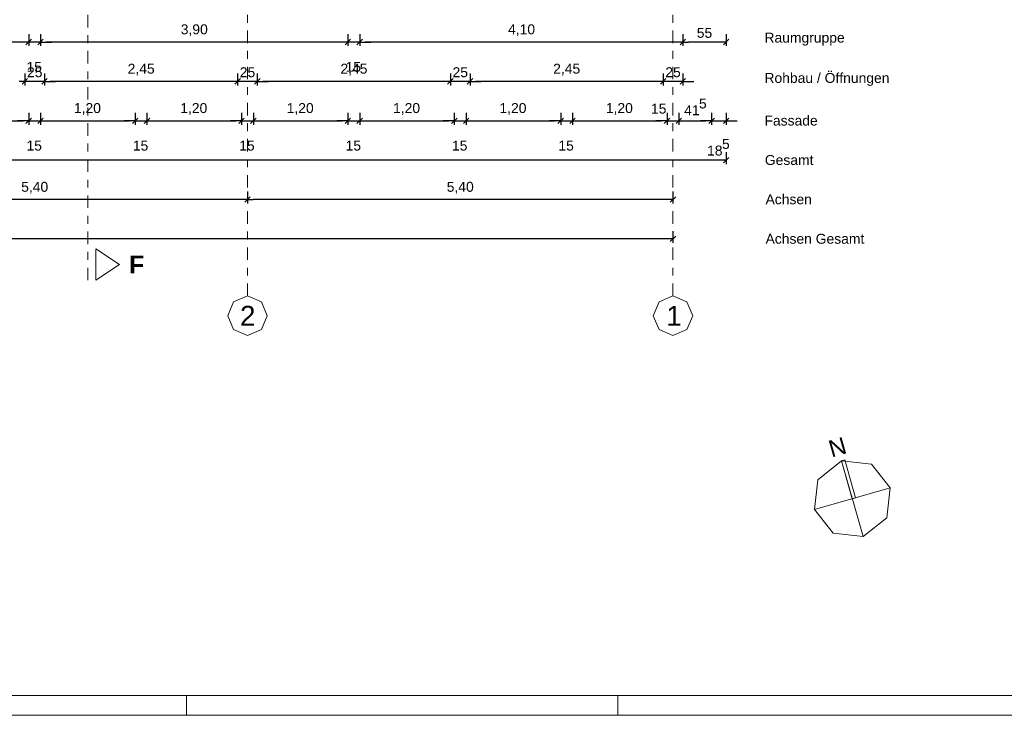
# Model space of a CAD drawing. Header units: metres. Extents: x -45.2 to 14.3, y -31.8 to 10.2.
# Tile 92 of 152: x -8.3 to 4.2, y -31.8 to -23. Entities that reach past the tile are written whole.
import ezdxf

# ---------------------------------------------------------------- set-up
doc = ezdxf.new("R2010")
doc.units = ezdxf.units.M
doc.header["$LTSCALE"] = 0.05
doc.linetypes.add('Achsen 01', pattern=[5.291531, 3.175, -1.058062, 0.352704, -0.705764])
doc.layers.get('0').update_dxf_attribs({"lineweight": 25})
doc.layers.add('AV1-Achsen', color=1, linetype='Achsen 01', lineweight=18, true_color=0xff0000)
doc.layers.add('Beschriftung', color=7, linetype='Continuous', lineweight=9, true_color=0x555555)
for name, color, linetype, lineweight in [('AV1-Planrahmen', 7, 'Continuous', 9), ('AV1-Schnitt Achsen', 7, 'Achsen 01', 18), ('Bemaßung-Bemaßung', 7, 'Continuous', 9), ('Keine', 7, 'Continuous', 9)]:
    doc.layers.add(name, color=color, linetype=linetype, lineweight=lineweight)
doc.styles.add('Arial', font='arial.ttf')
doc.styles.add('Arial (bold)', font='arialbd.ttf')

# ---------------------------------------------------------------- blocks, each defined once
blk = doc.blocks.new('Group')
at = {"layer": 'AV1-Planrahmen', "color": 7}
for p, q in [((0.1855, -0.4205), (0.1855, -0.4155)), ((0.295, -0.4205), (0.295, -0.4155))]:
    blk.add_line(p, q, dxfattribs=at)
at = {"layer": 'AV1-Planrahmen', "color": 7, "flags": 128}
for points in [[(-0.5945, -0.4205), (-0.5945, 0.4205), (0.5945, 0.4205), (0.5945, -0.4205)], [(-0.5695, -0.4155), (-0.5695, 0.4155), (0.4045, 0.4155), (0.4045, -0.4155)]]:
    blk.add_lwpolyline(points, close=True, dxfattribs=at)
blk = doc.blocks.new('Group-1080')
at = {"layer": 'Keine', "color": 7, "linetype": 'Continuous', "lineweight": 9, "transparency": 33554687}
for p, q in [((0.35174, -0.35589), (0.35726, -0.37511)), ((0.34489, -0.36826), (0.36411, -0.36274))]:
    blk.add_line(p, q, dxfattribs=at)
at = {"layer": 'Keine', "color": 7, "linetype": 'Continuous', "lineweight": 9, "transparency": 33554687, "flags": 128}
for points in [[(0.34965, -0.37425), (0.34489, -0.36826), (0.34575, -0.36065), (0.35174, -0.35589), (0.35935, -0.35675), (0.36411, -0.36274), (0.36325, -0.37035), (0.35726, -0.37511)], [(0.35174, -0.35589), (0.35261, -0.35564), (0.35536, -0.36525), (0.3545, -0.3655)]]:
    blk.add_lwpolyline(points, close=True, dxfattribs=at)
at = {"layer": 'Keine', "color": 7, "transparency": 33554687, "insert": (0.35015, -0.35032), "char_height": 0.00429, "width": 0.0102, "attachment_point": 2, "rotation": 16.0385, "line_spacing_factor": 0.969122, "style": 'Arial'}
blk.add_mtext('N', dxfattribs=at)

msp = doc.modelspace()

# ---------------------------------------------------------------- linework, layer by layer
at = {"color": 0, "linetype": 'Continuous', "lineweight": 15}
for p, q in [((-8.14, -23.24), (-8.21, -23.31)), ((-8.14, -23.24), (-8.21, -23.31)), ((-8.06, -23.31), (-7.99, -23.24)), ((-8.06, -23.31), (-7.99, -23.24)), ((-4.09, -23.24), (-4.16, -23.31)), ((-4.09, -23.24), (-4.16, -23.31)), ((-4.01, -23.31), (-3.94, -23.24)), ((-4.01, -23.31), (-3.94, -23.24)), ((0.16, -23.24), (0.09, -23.31)), ((0.09, -23.31), (0.16, -23.24)), ((0.71, -23.24), (0.64, -23.31)), ((-8.19, -23.74), (-8.26, -23.81)), ((-8.19, -23.74), (-8.26, -23.81)), ((-8.01, -23.81), (-7.94, -23.74)), ((-8.01, -23.81), (-7.94, -23.74)), ((-5.49, -23.74), (-5.56, -23.81)), ((-5.49, -23.74), (-5.56, -23.81)), ((-5.31, -23.81), (-5.24, -23.74)), ((-5.31, -23.81), (-5.24, -23.74)), ((-2.79, -23.74), (-2.86, -23.81)), ((-2.79, -23.74), (-2.86, -23.81)), ((-2.61, -23.81), (-2.54, -23.74)), ((-2.61, -23.81), (-2.54, -23.74)), ((-0.09, -23.74), (-0.16, -23.81)), ((-0.09, -23.74), (-0.16, -23.81)), ((0.09, -23.81), (0.16, -23.74)), ((-8.14, -24.24), (-8.21, -24.31)), ((-8.14, -24.24), (-8.21, -24.31)), ((-8.06, -24.31), (-7.99, -24.24)), ((-8.06, -24.31), (-7.99, -24.24)), ((-6.79, -24.24), (-6.86, -24.31)), ((-6.79, -24.24), (-6.86, -24.31)), ((-6.71, -24.31), (-6.64, -24.24)), ((-6.71, -24.31), (-6.64, -24.24)), ((-5.44, -24.24), (-5.51, -24.31)), ((-5.44, -24.24), (-5.51, -24.31)), ((-5.36, -24.31), (-5.29, -24.24)), ((-5.36, -24.31), (-5.29, -24.24)), ((-4.09, -24.24), (-4.16, -24.31)), ((-4.09, -24.24), (-4.16, -24.31)), ((-4.01, -24.31), (-3.94, -24.24)), ((-4.01, -24.31), (-3.94, -24.24)), ((-2.74, -24.24), (-2.81, -24.31)), ((-2.74, -24.24), (-2.81, -24.31)), ((-2.66, -24.31), (-2.59, -24.24)), ((-2.66, -24.31), (-2.59, -24.24)), ((-1.39, -24.24), (-1.46, -24.31)), ((-1.39, -24.24), (-1.46, -24.31)), ((-1.31, -24.31), (-1.24, -24.24)), ((-1.31, -24.31), (-1.24, -24.24)), ((-0.04, -24.24), (-0.11, -24.31)), ((-0.04, -24.24), (-0.11, -24.31)), ((0.04, -24.31), (0.11, -24.24)), ((0.04, -24.31), (0.11, -24.24)), ((0.525, -24.24), (0.455, -24.31)), ((0.525, -24.24), (0.455, -24.31)), ((0.64, -24.31), (0.71, -24.24)), ((0.71, -24.74), (0.64, -24.81)), ((-5.365, -25.24), (-5.435, -25.31)), ((-5.435, -25.31), (-5.365, -25.24)), ((0.035, -25.24), (-0.035, -25.31)), ((0.035, -25.74), (-0.035, -25.81))]:
    msp.add_line(p, q, dxfattribs=at)
at = {"color": 0, "linetype": 'ByBlock', "lineweight": -2}
for p, q in [((-8.175, -23.275), (-8.246, -23.275)), ((-8.175, -23.275), (-8.246, -23.275)), ((-8.025, -23.275), (-7.954, -23.275)), ((-8.025, -23.275), (-7.954, -23.275)), ((-4.125, -23.275), (-4.196, -23.275)), ((-4.125, -23.275), (-4.196, -23.275)), ((-3.975, -23.275), (-3.904, -23.275)), ((-3.975, -23.275), (-3.904, -23.275)), ((0.125, -23.275), (0.054, -23.275)), ((0.125, -23.275), (0.196, -23.275)), ((0.675, -23.275), (0.604, -23.275)), ((-8.225, -23.775), (-8.296, -23.775)), ((-8.225, -23.775), (-8.296, -23.775)), ((-7.975, -23.775), (-7.904, -23.775)), ((-7.975, -23.775), (-7.904, -23.775)), ((-5.525, -23.775), (-5.596, -23.775)), ((-5.525, -23.775), (-5.596, -23.775)), ((-5.275, -23.775), (-5.204, -23.775)), ((-5.275, -23.775), (-5.204, -23.775)), ((-2.825, -23.775), (-2.896, -23.775)), ((-2.825, -23.775), (-2.896, -23.775)), ((-2.575, -23.775), (-2.504, -23.775)), ((-2.575, -23.775), (-2.504, -23.775)), ((-0.125, -23.775), (-0.196, -23.775)), ((-0.125, -23.775), (-0.196, -23.775)), ((0.125, -23.775), (0.196, -23.775)), ((-8.175, -24.275), (-8.246, -24.275)), ((-8.175, -24.275), (-8.246, -24.275)), ((-8.025, -24.275), (-7.954, -24.275)), ((-8.025, -24.275), (-7.954, -24.275)), ((-6.825, -24.275), (-6.896, -24.275)), ((-6.825, -24.275), (-6.896, -24.275)), ((-6.675, -24.275), (-6.604, -24.275)), ((-6.675, -24.275), (-6.604, -24.275)), ((-5.475, -24.275), (-5.546, -24.275)), ((-5.475, -24.275), (-5.546, -24.275)), ((-5.325, -24.275), (-5.254, -24.275)), ((-5.325, -24.275), (-5.254, -24.275)), ((-4.125, -24.275), (-4.196, -24.275)), ((-4.125, -24.275), (-4.196, -24.275)), ((-3.975, -24.275), (-3.904, -24.275)), ((-3.975, -24.275), (-3.904, -24.275)), ((-2.775, -24.275), (-2.846, -24.275)), ((-2.775, -24.275), (-2.846, -24.275)), ((-2.625, -24.275), (-2.554, -24.275)), ((-2.625, -24.275), (-2.554, -24.275)), ((-1.425, -24.275), (-1.496, -24.275)), ((-1.425, -24.275), (-1.496, -24.275)), ((-1.275, -24.275), (-1.204, -24.275)), ((-1.275, -24.275), (-1.204, -24.275)), ((-0.075, -24.275), (-0.146, -24.275)), ((-0.075, -24.275), (-0.146, -24.275)), ((0.075, -24.275), (0.146, -24.275)), ((0.075, -24.275), (0.146, -24.275)), ((0.49, -24.275), (0.419, -24.275)), ((0.49, -24.275), (0.419, -24.275)), ((0.675, -24.275), (0.746, -24.275)), ((0.675, -24.775), (0.604, -24.775)), ((-5.4, -25.275), (-5.471, -25.275)), ((-5.4, -25.275), (-5.329, -25.275)), ((0, -25.275), (-0.071, -25.275)), ((0, -25.775), (-0.071, -25.775))]:
    msp.add_line(p, q, dxfattribs=at)
at = {"layer": 'AV1-Achsen'}
for p, q in [((-5.4, -26.5), (-5.4, 4.9)), ((0, -26.5), (0, 4.9))]:
    msp.add_line(p, q, dxfattribs=at)
at = {"layer": 'AV1-Achsen', "linetype": 'Continuous'}
for points in [[(-5.4, -26.5), (-5.223, -26.573), (-5.15, -26.75), (-5.223, -26.927), (-5.4, -27), (-5.577, -26.927), (-5.65, -26.75), (-5.577, -26.573)], [(0, -26.5), (0.177, -26.573), (0.25, -26.75), (0.177, -26.927), (0, -27), (-0.177, -26.927), (-0.25, -26.75), (-0.177, -26.573)]]:
    msp.add_lwpolyline(points, close=True, dxfattribs=at)
at = {"layer": 'AV1-Schnitt Achsen'}
msp.add_line((-7.425, -26.3), (-7.425, 4.7), dxfattribs=at)
at = {"layer": 'AV1-Schnitt Achsen', "linetype": 'Continuous'}
msp.add_lwpolyline([(-7.325, -25.9), (-7.325, -26.3), (-7.025, -26.1)], close=True, dxfattribs=at)
at = {"layer": 'Bemaßung-Bemaßung', "color": 0, "linetype": 'Continuous', "lineweight": -2}
for p, q in [((-8.175, -23.175), (-8.175, -23.325)), ((-8.175, -23.175), (-8.175, -23.325)), ((-8.025, -23.175), (-8.025, -23.325)), ((-8.025, -23.175), (-8.025, -23.325)), ((-4.125, -23.175), (-4.125, -23.325)), ((-4.125, -23.175), (-4.125, -23.325)), ((-3.975, -23.175), (-3.975, -23.325)), ((-3.975, -23.175), (-3.975, -23.325)), ((0.125, -23.175), (0.125, -23.325)), ((0.125, -23.175), (0.125, -23.325)), ((0.675, -23.175), (0.675, -23.325)), ((-8.246, -23.275), (-12.004, -23.275)), ((-8.246, -23.275), (-8.316, -23.275)), ((-8.025, -23.275), (-8.175, -23.275)), ((-7.954, -23.275), (-7.884, -23.275)), ((-4.196, -23.275), (-7.954, -23.275)), ((-4.196, -23.275), (-4.266, -23.275)), ((-3.975, -23.275), (-4.125, -23.275)), ((-3.904, -23.275), (-3.834, -23.275)), ((0.054, -23.275), (-3.904, -23.275)), ((0.604, -23.275), (0.196, -23.275)), ((-8.175, -24.175), (-8.175, -24.325)), ((-8.175, -24.175), (-8.175, -24.325)), ((-8.025, -24.175), (-8.025, -24.325)), ((-8.025, -24.175), (-8.025, -24.325)), ((-6.825, -24.175), (-6.825, -24.325)), ((-6.825, -24.175), (-6.825, -24.325)), ((-6.675, -24.175), (-6.675, -24.325)), ((-6.675, -24.175), (-6.675, -24.325)), ((-5.475, -24.175), (-5.475, -24.325)), ((-5.475, -24.175), (-5.475, -24.325)), ((-5.325, -24.175), (-5.325, -24.325)), ((-5.325, -24.175), (-5.325, -24.325)), ((-4.125, -24.175), (-4.125, -24.325)), ((-4.125, -24.175), (-4.125, -24.325)), ((-3.975, -24.175), (-3.975, -24.325)), ((-3.975, -24.175), (-3.975, -24.325)), ((-2.775, -24.175), (-2.775, -24.325)), ((-2.775, -24.175), (-2.775, -24.325)), ((-2.625, -24.175), (-2.625, -24.325)), ((-2.625, -24.175), (-2.625, -24.325)), ((-1.425, -24.175), (-1.425, -24.325)), ((-1.425, -24.175), (-1.425, -24.325)), ((-1.275, -24.175), (-1.275, -24.325)), ((-1.275, -24.175), (-1.275, -24.325)), ((-0.075, -24.175), (-0.075, -24.325)), ((-0.075, -24.175), (-0.075, -24.325)), ((0.075, -24.175), (0.075, -24.325)), ((0.075, -24.175), (0.075, -24.325)), ((0.49, -24.175), (0.49, -24.325)), ((0.49, -24.175), (0.49, -24.325)), ((0.675, -24.175), (0.675, -24.325)), ((-9.304, -24.275), (-8.246, -24.275)), ((-8.246, -24.275), (-8.316, -24.275)), ((-8.175, -24.275), (-8.025, -24.275)), ((-7.954, -24.275), (-6.896, -24.275)), ((-7.954, -24.275), (-7.884, -24.275)), ((-6.896, -24.275), (-6.966, -24.275)), ((-6.825, -24.275), (-6.675, -24.275)), ((-6.604, -24.275), (-5.546, -24.275)), ((-6.604, -24.275), (-6.534, -24.275)), ((-5.546, -24.275), (-5.616, -24.275)), ((-5.475, -24.275), (-5.325, -24.275)), ((-5.254, -24.275), (-4.196, -24.275)), ((-5.254, -24.275), (-5.184, -24.275)), ((-4.196, -24.275), (-4.266, -24.275)), ((-4.125, -24.275), (-3.975, -24.275)), ((-3.904, -24.275), (-2.846, -24.275)), ((-3.904, -24.275), (-3.834, -24.275)), ((-2.846, -24.275), (-2.916, -24.275)), ((-2.775, -24.275), (-2.625, -24.275)), ((-2.554, -24.275), (-1.496, -24.275)), ((-2.554, -24.275), (-2.484, -24.275)), ((-1.496, -24.275), (-1.566, -24.275)), ((-1.425, -24.275), (-1.275, -24.275)), ((-1.204, -24.275), (-0.146, -24.275)), ((-1.204, -24.275), (-1.134, -24.275)), ((-0.146, -24.275), (-0.216, -24.275)), ((-0.075, -24.275), (0.075, -24.275)), ((0.146, -24.275), (0.419, -24.275)), ((0.146, -24.275), (0.216, -24.275)), ((0.419, -24.275), (0.349, -24.275)), ((0.49, -24.275), (0.675, -24.275)), ((0.746, -24.275), (0.816, -24.275))]:
    msp.add_line(p, q, dxfattribs=at)
at = {"layer": 'Bemaßung-Bemaßung', "color": 0, "lineweight": -2}
for p, q in [((-8.225, -23.675), (-8.225, -23.825)), ((-8.225, -23.675), (-8.225, -23.825)), ((-7.975, -23.675), (-7.975, -23.825)), ((-7.975, -23.675), (-7.975, -23.825)), ((-5.525, -23.675), (-5.525, -23.825)), ((-5.525, -23.675), (-5.525, -23.825)), ((-5.275, -23.675), (-5.275, -23.825)), ((-5.275, -23.675), (-5.275, -23.825)), ((-2.825, -23.675), (-2.825, -23.825)), ((-2.825, -23.675), (-2.825, -23.825)), ((-2.575, -23.675), (-2.575, -23.825)), ((-2.575, -23.675), (-2.575, -23.825)), ((-0.125, -23.675), (-0.125, -23.825)), ((-0.125, -23.675), (-0.125, -23.825)), ((0.125, -23.675), (0.125, -23.825)), ((-7.975, -23.775), (-8.225, -23.775)), ((-7.904, -23.775), (-7.834, -23.775)), ((-5.596, -23.775), (-7.904, -23.775)), ((-5.596, -23.775), (-5.666, -23.775)), ((-5.275, -23.775), (-5.525, -23.775)), ((-5.204, -23.775), (-5.134, -23.775)), ((-2.896, -23.775), (-5.204, -23.775)), ((-2.896, -23.775), (-2.966, -23.775)), ((-2.575, -23.775), (-2.825, -23.775)), ((-2.504, -23.775), (-2.434, -23.775)), ((-0.196, -23.775), (-2.504, -23.775)), ((-0.196, -23.775), (-0.266, -23.775)), ((0.125, -23.775), (-0.125, -23.775)), ((0.196, -23.775), (0.266, -23.775)), ((0.675, -24.675), (0.675, -24.825)), ((0.604, -24.775), (-39.754, -24.775)), ((-5.4, -25.175), (-5.4, -25.325)), ((-5.4, -25.175), (-5.4, -25.325)), ((0, -25.175), (0, -25.325)), ((-5.471, -25.275), (-10.729, -25.275)), ((-0.071, -25.275), (-5.329, -25.275)), ((0, -25.675), (0, -25.825)), ((-0.071, -25.775), (-39.079, -25.775))]:
    msp.add_line(p, q, dxfattribs=at)
at = {"layer": 'Defpoints', "color": 0, "lineweight": 0}
for p, q in [((-8.175, -23.275), (-8.175, -23.275)), ((-8.025, -23.275), (-8.025, -23.275)), ((-4.125, -23.275), (-4.125, -23.275)), ((-3.975, -23.275), (-3.975, -23.275)), ((0.125, -23.275), (0.125, -23.275)), ((-8.225, -23.775), (-8.225, -23.775)), ((-7.975, -23.775), (-7.975, -23.775)), ((-5.525, -23.775), (-5.525, -23.775)), ((-5.275, -23.775), (-5.275, -23.775)), ((-2.825, -23.775), (-2.825, -23.775)), ((-2.575, -23.775), (-2.575, -23.775)), ((-0.125, -23.775), (-0.125, -23.775)), ((-8.175, -24.275), (-8.175, -24.275)), ((-8.025, -24.275), (-8.025, -24.275)), ((-6.825, -24.275), (-6.825, -24.275)), ((-6.675, -24.275), (-6.675, -24.275)), ((-5.475, -24.275), (-5.475, -24.275)), ((-5.325, -24.275), (-5.325, -24.275)), ((-4.125, -24.275), (-4.125, -24.275)), ((-3.975, -24.275), (-3.975, -24.275)), ((-2.775, -24.275), (-2.775, -24.275)), ((-2.625, -24.275), (-2.625, -24.275)), ((-1.425, -24.275), (-1.425, -24.275)), ((-1.275, -24.275), (-1.275, -24.275)), ((-0.075, -24.275), (-0.075, -24.275)), ((0.075, -24.275), (0.075, -24.275)), ((0.49, -24.275), (0.49, -24.275)), ((0.675, -24.275), (0.675, -24.275)), ((-5.4, -25.275), (-5.4, -25.275))]:
    msp.add_line(p, q, dxfattribs=at)

# ---------------------------------------------------------------- block references
at = {"layer": 'Beschriftung', "color": 7, "xscale": 50, "yscale": 50, "zscale": 50}
msp.add_blockref('Group-1080', (-15.45, -10.8), dxfattribs=at)
at = {"layer": 'Keine', "color": 7, "transparency": 33554687, "xscale": 50, "yscale": 50, "zscale": 50}
msp.add_blockref('Group', (-15.45, -10.8), dxfattribs=at)

# ---------------------------------------------------------------- texts
at = {"layer": 'AV1-Achsen', "char_height": 0.252, "attachment_point": 7, "style": 'Arial'}
for s, insert in [('2', (-5.494, -26.877)), ('1', (-0.085, -26.877))]:
    msp.add_mtext(s, dxfattribs=dict(at, insert=insert))
at = {"layer": 'AV1-Schnitt Achsen', "insert": (-6.904, -26.213), "char_height": 0.227, "attachment_point": 7, "style": 'Arial (bold)'}
msp.add_mtext('F', dxfattribs=at)
at = {"layer": 'Bemaßung-Bemaßung', "color": 0, "attachment_point": 7, "style": 'Arial'}
for s, insert, char_height in [('3,90', (-6.246, -23.2), 0.1261), ('4,10', (-2.093, -23.2), 0.1261), ('55', (0.302, -23.223), 0.1261), ('15', (-8.204, -23.655), 0.1261), ('15', (-4.154, -23.655), 0.1261), ('25', (-8.197, -23.723), 0.1261), ('2,45', (-6.92, -23.7), 0.1261), ('25', (-5.497, -23.723), 0.1261), ('2,45', (-4.22, -23.7), 0.1261), ('25', (-2.797, -23.723), 0.1261), ('2,45', (-1.52, -23.7), 0.1261), ('25', (-0.097, -23.723), 0.1261), ('5', (0.33, -24.12), 0.126), ('1,20', (-7.602, -24.2), 0.1261), ('1,20', (-6.252, -24.2), 0.1261), ('1,20', (-4.902, -24.2), 0.1261), ('1,20', (-3.552, -24.2), 0.1261), ('1,20', (-2.202, -24.2), 0.1261), ('1,20', (-0.852, -24.2), 0.1261), ('15', (-0.279, -24.186), 0.1261), ('41', (0.142, -24.204), 0.1261), ('5', (0.622, -24.634), 0.126), ('15', (-8.204, -24.655), 0.1261), ('15', (-6.854, -24.655), 0.1261), ('15', (-5.504, -24.655), 0.1261), ('15', (-4.154, -24.655), 0.1261), ('15', (-2.804, -24.655), 0.1261), ('15', (-1.454, -24.655), 0.1261), ('18', (0.433, -24.718), 0.1261), ('5,40', (-8.271, -25.2), 0.1261), ('5,40', (-2.871, -25.2), 0.1261)]:
    msp.add_mtext(s, dxfattribs=dict(at, insert=insert, char_height=char_height))
at = {"layer": 'Bemaßung-Bemaßung', "attachment_point": 7, "style": 'Arial'}
for s, insert, char_height in [('Raumgruppe', (1.161, -23.32), 0.1261), ('Rohbau / Öffnungen', (1.161, -23.832), 0.12609), ('Fassade', (1.161, -24.337), 0.1261), ('Gesamt', (1.166, -24.838), 0.1261)]:
    msp.add_mtext(s, dxfattribs=dict(at, insert=insert, char_height=char_height))
at = {"layer": 'Bemaßung-Bemaßung', "color": 1, "true_color": 0xff0000, "attachment_point": 7, "style": 'Arial'}
for s, insert, char_height in [('Achsen', (1.175, -25.337), 0.1261), ('Achsen Gesamt', (1.175, -25.838), 0.12609)]:
    msp.add_mtext(s, dxfattribs=dict(at, insert=insert, char_height=char_height))

doc.saveas('drawing.dxf')
